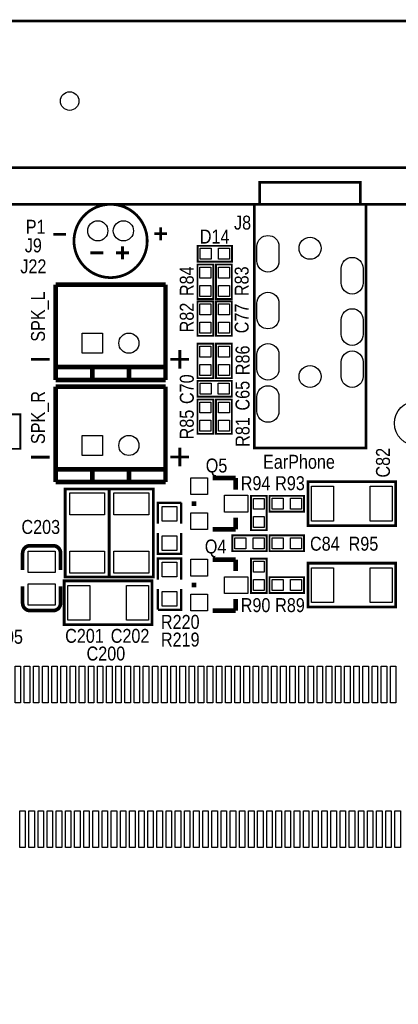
# Model space of a CAD drawing. Extents: x 0 to 176, y -10 to 100.
# Tile 6 of 15: x 33 to 54, y 46 to 100. Entities that reach past the tile are written whole.
import ezdxf
from ezdxf.enums import TextEntityAlignment as Align

# ---------------------------------------------------------------- set-up
doc = ezdxf.new("R2010")
doc.units = 0
doc.layers.add('DXF', color=212, linetype='CONTINUOUS')

msp = doc.modelspace()

# ---------------------------------------------------------------- linework, layer by layer
at = {"layer": 'DXF'}
for points, const_width in [([(2.999994, 90.000099, 0.999992), (2.999994, 92.000095), (0, 92.000095), (0, 98.476079, -0.414214), (1.524, 100.000079), (148.476005, 100.000079, -0.414214), (150.000005, 98.476079), (150.000005, 92.000095)], 0.1524), ([(2.999994, 0), (147.000011, 0, 0.41421), (150.000005, 2.999994), (150.000005, 87.000105, 0.414209), (147.000011, 90.000099), (2.999994, 90.000099, 0.414212), (0, 87.000105), (0, 2.999994, 0.414214), (2.999994, 0)], 0.1524), ([(40.256104, 88.000053, 0.999999), (36.256011, 88.000078, 1.000001), (40.256104, 88.000053)], 0.150089), ([(35.121799, 71.365897), (33.851799, 71.366101, 0.414214), (33.4518, 70.966101)], 0.199898), ([(35.521798, 70.046088), (35.521798, 70.966101, 0.414375), (35.121799, 71.365897)], 0.199898), ([(33.4518, 69.145912), (33.4518, 68.225899, 0.414214), (33.851799, 67.825899)], 0.199898), ([(33.851799, 67.825899), (35.121799, 67.825899, 0.414214), (35.521798, 68.225899)], 0.199898)]:
    msp.add_lwpolyline(points, format="xyb", dxfattribs=dict(at, const_width=const_width))
msp.add_lwpolyline([(10.999978, 90.000099, 0.150012, 0.150012, -0.899993), (10.999978, 92.000095, 0.1524, 0.1524, 0), (71.00001, 92.000095, 0.150012, 0.150012, -0.999992), (71.00001, 90.000099, 0.150012, 0.150012, 0)], format="xyseb", dxfattribs=at)
for points, const_width in [([(46.403793, 90.000099), (46.403793, 91.200199), (51.903909, 91.200199), (51.903909, 90.000099)], 0.150089), ([(52.203909, 76.700101), (52.203909, 90.000099), (46.103794, 90.000099), (46.103794, 76.700101), (52.203909, 76.700101)], 0.150089), ([(40.990012, 88.741987), (40.990012, 88.041988)], 0.150089), ([(35.824008, 88.366143), (35.124009, 88.366143)], 0.150089), ([(41.339999, 88.392), (40.64, 88.392)], 0.150089), ([(38.906018, 87.700129), (38.906018, 87.000131)], 0.150089), ([(43.010303, 87.731879), (44.889903, 87.731879), (44.889903, 86.868279), (43.010303, 86.868279), (43.010303, 87.731879)], 0.1016), ([(37.856008, 87.350143), (37.156009, 87.350143)], 0.150089), ([(39.256005, 87.350143), (38.556006, 87.350143)], 0.150089), ([(43.0022, 84.836279), (43.0022, 86.715879), (43.8658, 86.715879), (43.8658, 84.836279), (43.0022, 84.836279)], 0.1016), ([(44.8818, 86.715879), (44.8818, 84.836279), (44.0182, 84.836279), (44.0182, 86.715879), (44.8818, 86.715879)], 0.1016), ([(35.255987, 85.619107), (35.255987, 80.419194)], 0.254), ([(41.256001, 85.619107), (35.255987, 85.619107)], 0.254), ([(41.256001, 80.419194), (41.256001, 85.619107)], 0.254), ([(43.8658, 84.700085), (43.8658, 82.820485), (43.0022, 82.820485), (43.0022, 84.700085), (43.8658, 84.700085)], 0.1016), ([(44.8818, 84.700085), (44.8818, 82.820485), (44.0182, 82.820485), (44.0182, 84.700085), (44.8818, 84.700085)], 0.1016), ([(43.8658, 82.389701), (43.8658, 80.510101), (43.0022, 80.510101), (43.0022, 82.389701), (43.8658, 82.389701)], 0.1016), ([(44.8818, 82.389701), (44.8818, 80.510101), (44.0182, 80.510101), (44.0182, 82.389701), (44.8818, 82.389701)], 0.1016), ([(42.037, 81.031105), (42.037, 82.047105)], 0.1524), ([(33.909, 81.534), (34.925, 81.534)], 0.1524), ([(35.255987, 81.119193), (41.256001, 81.119193)], 0.254), ([(37.256009, 81.119193), (37.256009, 80.419194)], 0.254), ([(39.256005, 81.119193), (39.256005, 80.419194)], 0.254), ([(41.529, 81.539105), (42.545, 81.539105)], 0.1524), ([(35.255987, 80.419194), (41.256001, 80.419194)], 0.254), ([(35.255987, 80.038194), (35.255987, 74.838306)], 0.254), ([(41.256001, 80.038194), (35.255987, 80.038194)], 0.254), ([(41.256001, 74.838306), (41.256001, 80.038194)], 0.254), ([(44.8818, 79.502203), (43.0022, 79.502203), (43.0022, 80.365803), (44.8818, 80.365803), (44.8818, 79.502203)], 0.1016), ([(43.8658, 79.349803), (43.8658, 77.470203), (43.0022, 77.470203), (43.0022, 79.349803), (43.8658, 79.349803)], 0.1016), ([(44.8818, 79.349803), (44.8818, 77.470203), (44.0182, 77.470203), (44.0182, 79.349803), (44.8818, 79.349803)], 0.1016), ([(33.3248, 78.5368), (33.3248, 76.6572), (32.4612, 76.6572), (32.4612, 78.5368), (33.3248, 78.5368)], 0.1016), ([(42.037, 75.697105), (42.037, 76.713105)], 0.1524), ([(33.909, 76.2), (34.925, 76.2)], 0.1524), ([(41.529, 76.205105), (42.545, 76.205105)], 0.1524), ([(35.255987, 75.538305), (41.256001, 75.538305)], 0.254), ([(37.256009, 75.538305), (37.256009, 74.838306)], 0.254), ([(39.256005, 75.538305), (39.256005, 74.838306)], 0.254), ([(35.255987, 74.838306), (41.256001, 74.838306)], 0.254), ([(45.0977, 75.057), (43.8277, 75.057)], 0.254), ([(45.0977, 74.422), (45.0977, 75.057)], 0.254), ([(52.034897, 72.460104), (53.834995, 72.460104), (53.834995, 74.859896), (49.035005, 74.859896), (49.035005, 72.460104), (52.034897, 72.460104)], 0.150089), ([(38.17559, 72.659697), (38.17559, 74.459795), (35.775798, 74.459795), (35.775798, 69.659805), (38.17559, 69.659805), (38.17559, 72.659697)], 0.150089), ([(40.58859, 72.659697), (40.58859, 74.459795), (38.188798, 74.459795), (38.188798, 69.659805), (40.58859, 69.659805), (40.58859, 72.659697)], 0.150089), ([(40.84259, 72.5678), (40.84259, 73.7108), (42.11259, 73.7108)], 0.127), ([(42.11259, 73.7108), (42.11259, 72.5678)], 0.127), ([(42.8117, 73.787), (42.8117, 73.533)], 0.254), ([(46.7868, 74.0918), (46.7868, 72.2122), (45.9232, 72.2122), (45.9232, 74.0918), (46.7868, 74.0918)], 0.1016), ([(46.9392, 74.0918), (48.8188, 74.0918), (48.8188, 73.2282), (46.9392, 73.2282), (46.9392, 74.0918)], 0.1016), ([(45.0977, 72.898), (45.0977, 72.263)], 0.254), ([(42.11259, 72.0598), (42.11259, 70.9168), (40.84259, 70.9168), (40.84259, 72.0598)], 0.127), ([(45.0977, 72.263), (43.8277, 72.263)], 0.254), ([(44.9072, 71.9328), (46.7868, 71.9328), (46.7868, 71.0692), (44.9072, 71.0692), (44.9072, 71.9328)], 0.1016), ([(46.9392, 71.9328), (48.8188, 71.9328), (48.8188, 71.0692), (46.9392, 71.0692), (46.9392, 71.9328)], 0.1016), ([(33.4518, 70.966101), (33.4518, 70.046088)], 0.199898), ([(40.84259, 69.5198), (40.84259, 70.6628), (42.11259, 70.6628), (42.11259, 69.5198)], 0.127), ([(45.0977, 70.612), (43.8277, 70.612)], 0.254), ([(45.0977, 69.977), (45.0977, 70.612)], 0.254), ([(45.9232, 68.7832), (45.9232, 70.6628), (46.7868, 70.6628), (46.7868, 68.7832), (45.9232, 68.7832)], 0.1016), ([(52.034897, 68.015104), (53.834995, 68.015104), (53.834995, 70.414896), (49.035005, 70.414896), (49.035005, 68.015104), (52.034897, 68.015104)], 0.150089), ([(38.718592, 67.049904), (40.51869, 67.049904), (40.51869, 69.449696), (35.718699, 69.449696), (35.718699, 67.049904), (38.718592, 67.049904)], 0.150089), ([(42.8117, 69.342), (42.8117, 69.088)], 0.254), ([(46.9392, 69.6468), (48.8188, 69.6468), (48.8188, 68.7832), (46.9392, 68.7832), (46.9392, 69.6468)], 0.1016), ([(35.521798, 68.225899), (35.521798, 69.145912)], 0.199898), ([(42.11259, 69.0118), (42.11259, 67.8688), (40.84259, 67.8688)], 0.127), ([(40.84259, 67.8688), (40.84259, 69.0118)], 0.127), ([(45.0977, 68.453), (45.0977, 67.818)], 0.254), ([(45.0977, 67.818), (43.8277, 67.818)], 0.254)]:
    msp.add_lwpolyline(points, dxfattribs=dict(at, const_width=const_width))
for points in [[(0, 2.999994), (0, 87.000105, -0.414212), (2.999994, 90.000099), (147.000011, 90.000099, -0.414209), (150.000005, 87.000105), (150.000005, 2.999994, -0.41421), (147.000011, 0), (2.999994, 0, -0.414214)], [(46.253857, 86.900029), (46.253857, 87.700129, -1), (47.453753, 87.700129), (47.453753, 86.900029, -1)], [(50.853848, 85.700133), (50.853848, 86.500233, -1), (52.053744, 86.500233), (52.053744, 85.700133, -1)], [(46.253857, 83.800239), (46.253857, 84.600339, -1), (47.453753, 84.600339), (47.453753, 83.800239, -1)], [(50.853848, 82.900037), (50.853848, 83.700137, -1), (52.053744, 83.700137), (52.053744, 82.900037, -1)], [(46.253857, 81.000143), (46.253857, 81.800243, -1), (47.453753, 81.800243), (47.453753, 81.000143, -1)], [(50.853848, 80.600042), (50.853848, 81.400142, -1), (52.053744, 81.400142), (52.053744, 80.600042, -1)], [(46.253857, 78.700147), (46.253857, 79.500247, -1), (47.453753, 79.500247), (47.453753, 78.700147, -1)]]:
    msp.add_lwpolyline(points, format="xyb", close=True, dxfattribs=at)
for points in [[(43.150511, 87.000385), (43.150511, 87.599774), (43.7499, 87.599774), (43.7499, 87.000385)], [(44.150305, 87.000385), (44.150305, 87.599774), (44.749695, 87.599774), (44.749695, 87.000385)], [(43.733695, 85.976282), (43.134305, 85.976282), (43.134305, 86.575671), (43.733695, 86.575671)], [(44.150305, 86.575671), (44.749695, 86.575671), (44.749695, 85.976282), (44.150305, 85.976282)], [(43.733695, 84.976487), (43.134305, 84.976487), (43.134305, 85.575877), (43.733695, 85.575877)], [(44.150305, 85.575877), (44.749695, 85.575877), (44.749695, 84.976487), (44.150305, 84.976487)], [(43.134305, 84.559877), (43.733695, 84.559877), (43.733695, 83.960487), (43.134305, 83.960487)], [(44.150305, 84.559877), (44.749695, 84.559877), (44.749695, 83.960487), (44.150305, 83.960487)], [(43.134305, 83.560082), (43.733695, 83.560082), (43.733695, 82.960693), (43.134305, 82.960693)], [(44.150305, 83.560082), (44.749695, 83.560082), (44.749695, 82.960693), (44.150305, 82.960693)], [(36.705946, 81.869128), (36.705946, 82.969227), (37.806046, 82.969227), (37.806046, 81.869128)], [(43.134305, 82.249493), (43.733695, 82.249493), (43.733695, 81.650103), (43.134305, 81.650103)], [(44.150305, 82.249493), (44.749695, 82.249493), (44.749695, 81.650103), (44.150305, 81.650103)], [(43.134305, 81.249698), (43.733695, 81.249698), (43.733695, 80.650309), (43.134305, 80.650309)], [(44.150305, 81.249698), (44.749695, 81.249698), (44.749695, 80.650309), (44.150305, 80.650309)], [(43.741797, 80.233698), (43.741797, 79.634309), (43.142408, 79.634309), (43.142408, 80.233698)], [(44.741592, 80.233698), (44.741592, 79.634309), (44.142203, 79.634309), (44.142203, 80.233698)], [(43.134305, 79.209595), (43.733695, 79.209595), (43.733695, 78.610206), (43.134305, 78.610206)], [(44.150305, 79.209595), (44.749695, 79.209595), (44.749695, 78.610206), (44.150305, 78.610206)], [(43.134305, 78.2098), (43.733695, 78.2098), (43.733695, 77.610411), (43.134305, 77.610411)], [(44.150305, 78.2098), (44.749695, 78.2098), (44.749695, 77.610411), (44.150305, 77.610411)], [(36.705946, 76.28824), (36.705946, 77.388339), (37.806046, 77.388339), (37.806046, 76.28824)], [(42.6339, 75.0697), (43.5483, 75.0697), (43.5483, 74.1553), (42.6339, 74.1553)], [(37.925642, 73.059747), (36.025747, 73.059747), (36.025747, 74.259643), (37.925642, 74.259643)], [(40.338642, 73.059747), (38.438747, 73.059747), (38.438747, 74.259643), (40.338642, 74.259643)], [(49.235157, 72.71004), (49.235157, 74.609935), (50.435053, 74.609935), (50.435053, 72.71004)], [(52.434947, 72.71004), (52.434947, 74.609935), (53.634843, 74.609935), (53.634843, 72.71004)], [(44.4881, 74.1172), (45.7581, 74.1172), (45.7581, 73.2028), (44.4881, 73.2028)], [(46.055305, 73.951592), (46.654695, 73.951592), (46.654695, 73.352203), (46.055305, 73.352203)], [(47.079408, 73.360305), (47.079408, 73.959695), (47.678797, 73.959695), (47.678797, 73.360305)], [(48.079203, 73.360305), (48.079203, 73.959695), (48.678592, 73.959695), (48.678592, 73.360305)], [(41.07754, 73.51395), (41.87764, 73.51395), (41.87764, 72.71385), (41.07754, 72.71385)], [(42.6339, 73.1647), (43.5483, 73.1647), (43.5483, 72.2503), (42.6339, 72.2503)], [(46.055305, 72.951797), (46.654695, 72.951797), (46.654695, 72.352408), (46.055305, 72.352408)], [(41.07754, 71.91375), (41.87764, 71.91375), (41.87764, 71.11365), (41.07754, 71.11365)], [(45.047408, 71.201305), (45.047408, 71.800695), (45.646797, 71.800695), (45.646797, 71.201305)], [(46.047203, 71.201305), (46.047203, 71.800695), (46.646592, 71.800695), (46.646592, 71.201305)], [(47.079408, 71.201305), (47.079408, 71.800695), (47.678797, 71.800695), (47.678797, 71.201305)], [(48.079203, 71.201305), (48.079203, 71.800695), (48.678592, 71.800695), (48.678592, 71.201305)], [(35.221748, 69.905994), (33.75185, 69.905994), (33.75185, 71.065987), (35.221748, 71.065987)], [(37.925642, 69.859957), (36.025747, 69.859957), (36.025747, 71.059853), (37.925642, 71.059853)], [(40.338642, 69.859957), (38.438747, 69.859957), (38.438747, 71.059853), (40.338642, 71.059853)], [(41.87764, 69.66585), (41.07754, 69.66585), (41.07754, 70.46595), (41.87764, 70.46595)], [(42.6339, 70.6247), (43.5483, 70.6247), (43.5483, 69.7103), (42.6339, 69.7103)], [(46.654695, 69.923203), (46.055305, 69.923203), (46.055305, 70.522592), (46.654695, 70.522592)], [(49.235157, 68.26504), (49.235157, 70.164935), (50.435053, 70.164935), (50.435053, 68.26504)], [(52.434947, 68.26504), (52.434947, 70.164935), (53.634843, 70.164935), (53.634843, 68.26504)], [(44.4881, 69.6722), (45.7581, 69.6722), (45.7581, 68.7578), (44.4881, 68.7578)], [(46.654695, 68.923408), (46.055305, 68.923408), (46.055305, 69.522797), (46.654695, 69.522797)], [(47.079408, 68.915305), (47.079408, 69.514695), (47.678797, 69.514695), (47.678797, 68.915305)], [(48.079203, 68.915305), (48.079203, 69.514695), (48.678592, 69.514695), (48.678592, 68.915305)], [(35.221748, 68.126013), (33.75185, 68.126013), (33.75185, 69.286006), (35.221748, 69.286006)], [(35.918851, 67.29984), (35.918851, 69.199735), (37.118747, 69.199735), (37.118747, 67.29984)], [(39.118642, 67.29984), (39.118642, 69.199735), (40.318538, 69.199735), (40.318538, 67.29984)], [(41.87764, 68.06565), (41.07754, 68.06565), (41.07754, 68.86575), (41.87764, 68.86575)], [(42.6339, 68.7197), (43.5483, 68.7197), (43.5483, 67.8053), (42.6339, 67.8053)], [(33.041184, 62.795404), (33.041184, 64.7954), (33.341183, 64.7954), (33.341183, 62.795404)], [(33.541081, 62.795404), (33.541081, 64.7954), (33.84108, 64.7954), (33.84108, 62.795404)], [(34.041182, 62.795404), (34.041182, 64.7954), (34.341181, 64.7954), (34.341181, 62.795404)], [(34.541079, 62.795404), (34.541079, 64.7954), (34.841078, 64.7954), (34.841078, 62.795404)], [(35.04118, 62.795404), (35.04118, 64.7954), (35.341179, 64.7954), (35.341179, 62.795404)], [(35.541077, 62.795404), (35.541077, 64.7954), (35.841076, 64.7954), (35.841076, 62.795404)], [(36.041178, 62.795404), (36.041178, 64.7954), (36.341177, 64.7954), (36.341177, 62.795404)], [(36.541075, 62.795404), (36.541075, 64.7954), (36.841074, 64.7954), (36.841074, 62.795404)], [(37.041176, 62.795404), (37.041176, 64.7954), (37.341175, 64.7954), (37.341175, 62.795404)], [(37.541073, 62.795404), (37.541073, 64.7954), (37.841072, 64.7954), (37.841072, 62.795404)], [(38.041174, 62.795404), (38.041174, 64.7954), (38.341173, 64.7954), (38.341173, 62.795404)], [(38.541071, 62.795404), (38.541071, 64.7954), (38.84107, 64.7954), (38.84107, 62.795404)], [(39.041172, 62.795404), (39.041172, 64.7954), (39.341171, 64.7954), (39.341171, 62.795404)], [(39.541069, 62.795404), (39.541069, 64.7954), (39.841068, 64.7954), (39.841068, 62.795404)], [(40.04117, 62.795404), (40.04117, 64.7954), (40.341169, 64.7954), (40.341169, 62.795404)], [(40.541067, 62.795404), (40.541067, 64.7954), (40.841066, 64.7954), (40.841066, 62.795404)], [(41.041168, 62.795404), (41.041168, 64.7954), (41.341167, 64.7954), (41.341167, 62.795404)], [(41.541065, 62.795404), (41.541065, 64.7954), (41.841064, 64.7954), (41.841064, 62.795404)], [(42.041166, 62.795404), (42.041166, 64.7954), (42.341165, 64.7954), (42.341165, 62.795404)], [(42.541088, 62.795404), (42.541088, 64.7954), (42.841088, 64.7954), (42.841088, 62.795404)], [(43.041189, 62.795404), (43.041189, 64.7954), (43.341188, 64.7954), (43.341188, 62.795404)], [(43.541086, 62.795404), (43.541086, 64.7954), (43.841086, 64.7954), (43.841086, 62.795404)], [(44.041187, 62.795404), (44.041187, 64.7954), (44.341186, 64.7954), (44.341186, 62.795404)], [(44.541084, 62.795404), (44.541084, 64.7954), (44.841084, 64.7954), (44.841084, 62.795404)], [(45.041185, 62.795404), (45.041185, 64.7954), (45.341184, 64.7954), (45.341184, 62.795404)], [(45.541082, 62.795404), (45.541082, 64.7954), (45.841082, 64.7954), (45.841082, 62.795404)], [(46.041183, 62.795404), (46.041183, 64.7954), (46.341182, 64.7954), (46.341182, 62.795404)], [(46.54108, 62.795404), (46.54108, 64.7954), (46.84108, 64.7954), (46.84108, 62.795404)], [(47.041181, 62.795404), (47.041181, 64.7954), (47.34118, 64.7954), (47.34118, 62.795404)], [(47.541078, 62.795404), (47.541078, 64.7954), (47.841078, 64.7954), (47.841078, 62.795404)], [(48.041179, 62.795404), (48.041179, 64.7954), (48.341178, 64.7954), (48.341178, 62.795404)], [(48.540975, 62.795404), (48.540975, 64.7954), (48.840974, 64.7954), (48.840974, 62.795404)], [(49.041177, 62.795404), (49.041177, 64.7954), (49.341176, 64.7954), (49.341176, 62.795404)], [(49.540973, 62.795404), (49.540973, 64.7954), (49.840972, 64.7954), (49.840972, 62.795404)], [(50.041175, 62.795404), (50.041175, 64.7954), (50.341174, 64.7954), (50.341174, 62.795404)], [(50.540971, 62.795404), (50.540971, 64.7954), (50.84097, 64.7954), (50.84097, 62.795404)], [(51.041173, 62.795404), (51.041173, 64.7954), (51.341172, 64.7954), (51.341172, 62.795404)], [(51.540969, 62.795404), (51.540969, 64.7954), (51.840968, 64.7954), (51.840968, 62.795404)], [(52.041171, 62.795404), (52.041171, 64.7954), (52.34117, 64.7954), (52.34117, 62.795404)], [(52.540967, 62.795404), (52.540967, 64.7954), (52.840966, 64.7954), (52.840966, 62.795404)], [(53.041169, 62.795404), (53.041169, 64.7954), (53.341168, 64.7954), (53.341168, 62.795404)], [(53.54099, 62.795404), (53.54099, 64.7954), (53.84099, 64.7954), (53.84099, 62.795404)], [(33.291069, 54.895191), (33.291069, 56.895187), (33.591068, 56.895187), (33.591068, 54.895191)], [(33.790966, 54.895191), (33.790966, 56.895187), (34.090966, 56.895187), (34.090966, 54.895191)], [(34.291067, 54.895191), (34.291067, 56.895187), (34.591066, 56.895187), (34.591066, 54.895191)], [(34.79099, 54.895191), (34.79099, 56.895187), (35.090989, 56.895187), (35.090989, 54.895191)], [(35.29109, 54.895191), (35.29109, 56.895187), (35.59109, 56.895187), (35.59109, 54.895191)], [(35.791267, 54.895191), (35.791267, 56.895187), (36.091266, 56.895187), (36.091266, 54.895191)], [(36.291088, 54.895191), (36.291088, 56.895187), (36.591088, 56.895187), (36.591088, 54.895191)], [(36.791265, 54.895191), (36.791265, 56.895187), (37.091264, 56.895187), (37.091264, 54.895191)], [(37.291086, 54.895191), (37.291086, 56.895187), (37.591086, 56.895187), (37.591086, 54.895191)], [(37.790984, 54.895191), (37.790984, 56.895187), (38.090983, 56.895187), (38.090983, 54.895191)], [(38.291084, 54.895191), (38.291084, 56.895187), (38.591084, 56.895187), (38.591084, 54.895191)], [(38.790982, 54.895191), (38.790982, 56.895187), (39.090981, 56.895187), (39.090981, 54.895191)], [(39.291082, 54.895191), (39.291082, 56.895187), (39.591082, 56.895187), (39.591082, 54.895191)], [(39.79098, 54.895191), (39.79098, 56.895187), (40.090979, 56.895187), (40.090979, 54.895191)], [(40.29108, 54.895191), (40.29108, 56.895187), (40.59108, 56.895187), (40.59108, 54.895191)], [(40.791282, 54.895191), (40.791282, 56.895187), (41.091282, 56.895187), (41.091282, 54.895191)], [(41.291078, 54.895191), (41.291078, 56.895187), (41.591078, 56.895187), (41.591078, 54.895191)], [(41.79128, 54.895191), (41.79128, 56.895187), (42.09128, 56.895187), (42.09128, 54.895191)], [(42.291076, 54.895191), (42.291076, 56.895187), (42.591076, 56.895187), (42.591076, 54.895191)], [(42.790974, 54.895191), (42.790974, 56.895187), (43.090973, 56.895187), (43.090973, 54.895191)], [(43.291074, 54.895191), (43.291074, 56.895187), (43.591074, 56.895187), (43.591074, 54.895191)], [(43.790972, 54.895191), (43.790972, 56.895187), (44.090971, 56.895187), (44.090971, 54.895191)], [(44.291072, 54.895191), (44.291072, 56.895187), (44.591072, 56.895187), (44.591072, 54.895191)], [(44.791173, 54.895191), (44.791173, 56.895187), (45.091172, 56.895187), (45.091172, 54.895191)], [(45.29107, 54.895191), (45.29107, 56.895187), (45.59107, 56.895187), (45.59107, 54.895191)], [(45.791171, 54.895191), (45.791171, 56.895187), (46.09117, 56.895187), (46.09117, 54.895191)], [(46.291068, 54.895191), (46.291068, 56.895187), (46.591068, 56.895187), (46.591068, 54.895191)], [(46.791169, 54.895191), (46.791169, 56.895187), (47.091168, 56.895187), (47.091168, 54.895191)], [(47.291066, 54.895191), (47.291066, 56.895187), (47.591066, 56.895187), (47.591066, 54.895191)], [(47.790989, 54.895191), (47.790989, 56.895187), (48.090988, 56.895187), (48.090988, 54.895191)], [(48.29109, 54.895191), (48.29109, 56.895187), (48.591089, 56.895187), (48.591089, 54.895191)], [(48.790987, 54.895191), (48.790987, 56.895187), (49.090986, 56.895187), (49.090986, 54.895191)], [(49.291088, 54.895191), (49.291088, 56.895187), (49.591087, 56.895187), (49.591087, 54.895191)], [(49.791188, 54.895191), (49.791188, 56.895187), (50.091188, 56.895187), (50.091188, 54.895191)], [(50.291086, 54.895191), (50.291086, 56.895187), (50.591085, 56.895187), (50.591085, 54.895191)], [(50.791186, 54.895191), (50.791186, 56.895187), (51.091186, 56.895187), (51.091186, 54.895191)], [(51.291084, 54.895191), (51.291084, 56.895187), (51.591083, 56.895187), (51.591083, 54.895191)], [(51.791184, 54.895191), (51.791184, 56.895187), (52.091184, 56.895187), (52.091184, 54.895191)], [(52.291082, 54.895191), (52.291082, 56.895187), (52.591081, 56.895187), (52.591081, 54.895191)], [(52.790979, 54.895191), (52.790979, 56.895187), (53.090978, 56.895187), (53.090978, 54.895191)], [(53.29108, 54.895191), (53.29108, 56.895187), (53.591079, 56.895187), (53.591079, 54.895191)], [(53.790977, 54.895191), (53.790977, 56.895187), (54.090976, 56.895187), (54.090976, 54.895191)]]:
    msp.add_lwpolyline(points, close=True, dxfattribs=at)
for centre, radius in [((36.019994, 95.635089), 0.508), ((37.556008, 88.550039), 0.55005), ((38.956005, 88.550039), 0.55005), ((49.153801, 87.600282), 0.599948), ((39.256005, 82.41919), 0.55005), ((49.153801, 80.600093), 0.599948), ((54.980307, 78.050187), 1.214996), ((39.256005, 76.838302), 0.55005)]:
    msp.add_circle(centre, radius, dxfattribs=at)

# ---------------------------------------------------------------- texts
at = {"layer": 'DXF', "width": 0.866667}
for s, p in [('J8', (45.466, 88.6206)), ('P1', (34.163, 88.392)), ('J9', (34.036, 87.376)), ('D14', (43.942, 87.8586)), ('J22', (34.036, 86.233)), ('Q5', (44.0436, 75.3618)), ('R94', (46.1772, 74.3966)), ('R93', (48.0568, 74.3966)), ('C203', (34.4424, 72.009)), ('Q4', (43.9928, 70.9422)), ('C84', (49.9618, 71.0946)), ('R95', (52.07, 71.0946)), ('R90', (46.1772, 67.7418)), ('R89', (48.0568, 67.7418)), ('R220', (42.0624, 66.8274)), ('C205', (32.4104, 66.0146)), ('C201', (36.83, 66.0654)), ('C202', (39.3192, 66.0654)), ('R219', (42.0624, 65.8622)), ('C200', (37.9984, 65.1002))]:
    msp.add_text(s, height=0.762, dxfattribs=at).set_placement(p, align=Align.CENTER)
for s, p in [('R84', (42.799, 85.8012)), ('R83', (45.7962, 85.8012)), ('R82', (42.799, 83.82)), ('C77', (45.7962, 83.7692)), ('R86', (45.847, 81.4832)), ('C70', (42.799, 79.9084)), ('C65', (45.847, 79.5528)), ('R85', (42.799, 77.978)), ('R81', (45.847, 77.5716)), ('C82', (53.5178, 75.8952))]:
    msp.add_text(s, height=0.762, rotation=90, dxfattribs=at).set_placement(p, align=Align.CENTER)
for s, p in [('SPK_L', (34.671, 82.4992)), ('SPK_R', (34.671, 76.9112))]:
    msp.add_text(s, height=0.762, rotation=90, dxfattribs=at).set_placement(p)
msp.add_text('EarPhone', height=0.762, dxfattribs=at).set_placement((46.5836, 75.565))

doc.saveas('drawing.dxf')
